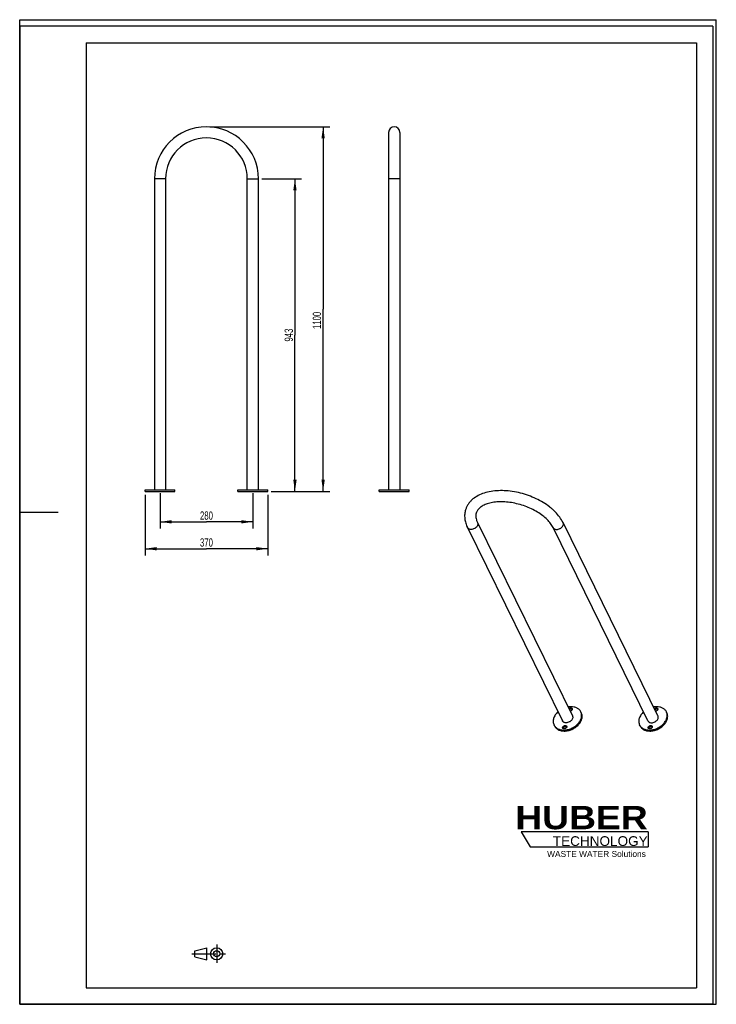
# Model space of a CAD drawing. Header units: millimetres. Extents: x 0 to 2100, y 0 to 2970.
import ezdxf

# ---------------------------------------------------------------- set-up
doc = ezdxf.new("R2010")
doc.units = ezdxf.units.MM
doc.header["$LTSCALE"] = 193.6
doc.linetypes.add('CENTER', pattern=[0.6, 0.375, -0.075, 0.075, -0.075])
doc.layers.get('0').update_dxf_attribs({"linetype": 'CONTINUOUS'})
doc.layers.add('_2D-BEM', color=7, linetype='CONTINUOUS')
doc.layers.add('HUBER_Logo_BL0', color=7, linetype='CONTINUOUS')
doc.styles.get("Standard").update_dxf_attribs({"font": 'txt', "width": 0.7})
doc.styles.add('TEXTSTYLE_2', font='ariblk.ttf')
doc.styles.add('TEXTSTYLE_3', font='arial.ttf')
doc.dimstyles.new('DIMSTYLE_1', dxfattribs={"dimtxt": 25, "dimasz": 35, "dimexe": 2, "dimexo": 1, "dimtad": 1, "dimdec": 0, "dimtxsty": 'STANDARD', "dimblk": '_FILLED', "dimblk1": '_FILLED', "dimblk2": '_FILLED', "dimcen": 0.09, "dimadec": 0, "dimazin": 2, "dimtp": 1.2, "dimtm": 1.2, "dimtfac": 1, "dimtdec": 0, "dimtofl": 0, "dimtmove": 0, "dimatfit": 3, "dimldrblk": '_FILLED', "dimfxl": 1, "dimtolj": 1, "dimarcsym": 0})
doc.dimstyles.new('DIMSTYLE_2', dxfattribs={"dimtxt": 25, "dimasz": 35, "dimexe": 2, "dimexo": 1, "dimtad": 1, "dimdec": 1, "dimtxsty": 'STANDARD', "dimblk": '_FILLED', "dimblk1": '_FILLED', "dimblk2": '_FILLED', "dimcen": 0.09, "dimadec": 1, "dimazin": 2, "dimtp": 0.5, "dimtm": 0.5, "dimtfac": 1, "dimtdec": 1, "dimtofl": 0, "dimtmove": 0, "dimatfit": 3, "dimldrblk": '_FILLED', "dimfxl": 1, "dimtolj": 1, "dimarcsym": 0})
doc.dimstyles.new('DIMSTYLE_3', dxfattribs={"dimtxt": 25, "dimasz": 35, "dimexe": 2, "dimexo": 1, "dimtad": 1, "dimdec": 1, "dimtxsty": 'STANDARD', "dimblk": '_FILLED', "dimblk1": '_FILLED', "dimblk2": '_FILLED', "dimcen": 0.09, "dimadec": 1, "dimazin": 2, "dimtp": 0.8, "dimtm": 0.8, "dimtfac": 1, "dimtdec": 1, "dimtofl": 0, "dimtmove": 0, "dimatfit": 3, "dimldrblk": '_FILLED', "dimfxl": 1, "dimtolj": 1, "dimarcsym": 0})

# ---------------------------------------------------------------- blocks, each defined once
blk = doc.blocks.new('HUBER_LOGO_BL0', base_point=(1705.8, 504.8))
at = {"layer": 'HUBER_Logo_BL0', "color": 5, "linetype": 'CONTINUOUS'}
for p, q in [((1894.2, 520.3), (1511.7, 520.3)), ((1511.7, 520.3), (1538.7, 475.3)), ((1894.2, 520.3), (1894.2, 475.3)), ((1538.7, 475.3), (1894.2, 475.3))]:
    blk.add_line(p, q, dxfattribs=at)
at = {"layer": 'HUBER_Logo_BL0', "color": 2, "linetype": 'CONTINUOUS', "attachment_point": 3, "line_spacing_factor": 0.78}
for s, insert, char_height, width, style in [('HUBER\\P\\Farial.ttf;\\H29.25;TECHNOLOGY ', (1893.2, 598.3), 70.2, 387.672, 'TEXTSTYLE_2'), ('WASTE WATER Solutions', (1887.6, 462.6), 18, 297.033, 'TEXTSTYLE_3')]:
    blk.add_mtext(s, dxfattribs=dict(at, insert=insert, char_height=char_height, width=width, style=style))
blk = doc.blocks.new('_FILLED')
at = {"color": 0, "linetype": 'BYBLOCK'}
blk.add_solid([(0, 0), (-1, 0.143), (-1, -0.143)], dxfattribs=at)
blk = doc.blocks.new('*D0')
at = {"layer": '_2D-BEM', "color": 2, "linetype": 'CONTINUOUS'}
for p, q in [((573, 2647), (934.7, 2647)), ((914.7, 2647), (914.7, 2097.1)), ((914.7, 1547.1), (914.7, 2097.1)), ((758, 1547.1), (934.7, 1547.1))]:
    blk.add_line(p, q, dxfattribs=at)
at = {"layer": '_2D-BEM', "color": 2, "linetype": 'CONTINUOUS', "xscale": 35, "yscale": 35, "zscale": 35}
for p, rotation in [((914.7, 2647), 90), ((914.7, 1547.1), 270)]:
    blk.add_blockref('_FILLED', p, dxfattribs=dict(at, rotation=rotation))
at = {"layer": '_2D-BEM', "color": 2, "linetype": 'CONTINUOUS', "insert": (883.4, 2062.8), "char_height": 25, "width": 101.786, "attachment_point": 2, "rotation": 90, "line_spacing_factor": 0.9}
blk.add_mtext('1100', dxfattribs=at)
blk = doc.blocks.new('*D1')
at = {"layer": '_2D-BEM', "color": 2, "linetype": 'CONTINUOUS'}
for p, q in [((378, 1537.1), (378, 1354.2)), ((748, 1537.1), (748, 1354.2)), ((378, 1374.2), (563, 1374.2)), ((748, 1374.2), (563, 1374.2))]:
    blk.add_line(p, q, dxfattribs=at)
at = {"layer": '_2D-BEM', "color": 2, "linetype": 'CONTINUOUS', "xscale": 35, "yscale": 35, "zscale": 35, "rotation": 180}
blk.add_blockref('_FILLED', (378, 1374.2), dxfattribs=at)
at = {"layer": '_2D-BEM', "color": 2, "linetype": 'CONTINUOUS', "xscale": 35, "yscale": 35, "zscale": 35}
blk.add_blockref('_FILLED', (748, 1374.2), dxfattribs=at)
at = {"layer": '_2D-BEM', "color": 2, "linetype": 'CONTINUOUS', "insert": (563, 1405.5), "char_height": 25, "width": 85.714, "attachment_point": 2, "line_spacing_factor": 0.9}
blk.add_mtext('370', dxfattribs=at)
blk = doc.blocks.new('*D2')
at = {"layer": '_2D-BEM', "color": 2, "linetype": 'CONTINUOUS'}
for p, q in [((423, 1542.1), (423, 1435.4)), ((703, 1542.1), (703, 1435.4)), ((423, 1455.4), (563, 1455.4)), ((703, 1455.4), (563, 1455.4))]:
    blk.add_line(p, q, dxfattribs=at)
at = {"layer": '_2D-BEM', "color": 2, "linetype": 'CONTINUOUS', "xscale": 35, "yscale": 35, "zscale": 35, "rotation": 180}
blk.add_blockref('_FILLED', (423, 1455.4), dxfattribs=at)
at = {"layer": '_2D-BEM', "color": 2, "linetype": 'CONTINUOUS', "xscale": 35, "yscale": 35, "zscale": 35}
blk.add_blockref('_FILLED', (703, 1455.4), dxfattribs=at)
at = {"layer": '_2D-BEM', "color": 2, "linetype": 'CONTINUOUS', "insert": (563, 1486.7), "char_height": 25, "width": 88.393, "attachment_point": 2, "line_spacing_factor": 0.9}
blk.add_mtext('280', dxfattribs=at)
blk = doc.blocks.new('*D3')
at = {"layer": '_2D-BEM', "color": 2, "linetype": 'CONTINUOUS'}
for p, q in [((729.8, 2490.1), (849.8, 2490.1)), ((829.8, 2490.1), (829.8, 2018.6)), ((829.8, 1547.1), (829.8, 2018.6)), ((758, 1547.1), (849.8, 1547.1))]:
    blk.add_line(p, q, dxfattribs=at)
at = {"layer": '_2D-BEM', "color": 2, "linetype": 'CONTINUOUS', "xscale": 35, "yscale": 35, "zscale": 35}
for p, rotation in [((829.8, 2490.1), 90), ((829.8, 1547.1), 270)]:
    blk.add_blockref('_FILLED', p, dxfattribs=dict(at, rotation=rotation))
at = {"layer": '_2D-BEM', "color": 2, "linetype": 'CONTINUOUS', "insert": (798.5, 2018.6), "char_height": 25, "width": 85.714, "attachment_point": 2, "rotation": 90, "line_spacing_factor": 0.9}
blk.add_mtext('943', dxfattribs=at)
blk = doc.blocks.new('PROJEKTIONSMETHODE_1_BL1', base_point=(570, 152.5))
at = {"color": 2, "linetype": 'CENTER'}
for p, q in [((593.8, 180), (593.8, 125)), ((518.7, 152.5), (621.3, 152.5))]:
    blk.add_line(p, q, dxfattribs=at)
at = {"color": 2, "linetype": 'CONTINUOUS'}
for p, q in [((527.8, 161.7), (564.5, 170.8)), ((527.8, 143.3), (527.8, 161.7)), ((564.5, 134.2), (564.5, 170.8)), ((527.8, 143.3), (564.5, 134.2))]:
    blk.add_line(p, q, dxfattribs=at)
for radius in [18.3, 9.17]:
    blk.add_circle((593.8, 152.5), radius, dxfattribs=at)

msp = doc.modelspace()

# ---------------------------------------------------------------- linework, layer by layer
at = {"color": 7, "linetype": 'CONTINUOUS'}
for p, q in [((0, 2970), (2100, 2970)), ((0, 0), (0, 2970)), ((0, 2970), (2100, 2970)), ((0, 0), (0, 2970)), ((2100, 0), (2100, 2970)), ((2100, 0), (2100, 2970)), ((1112.26, 2630.14), (1112.26, 2490.14)), ((1145.96, 2630.14), (1145.96, 2490.14)), ((406.13, 2490.14), (406.13, 1552.14)), ((439.83, 2490.14), (439.83, 1552.14)), ((686.13, 1552.14), (686.13, 2490.14)), ((719.83, 1552.14), (719.83, 2490.14)), ((1112.26, 2490.14), (1112.26, 1552.14)), ((1145.96, 2490.14), (1145.96, 1552.14)), ((377.98, 1552.14), (406.13, 1552.14)), ((377.98, 1547.14), (377.98, 1552.14)), ((377.98, 1547.14), (416.48, 1547.14)), ((406.13, 1552.14), (416.48, 1552.14)), ((416.48, 1552.14), (422.98, 1552.14)), ((416.48, 1547.14), (422.98, 1547.14)), ((422.98, 1552.14), (429.48, 1552.14)), ((422.98, 1547.14), (429.48, 1547.14)), ((429.48, 1552.14), (439.83, 1552.14)), ((429.48, 1547.14), (467.98, 1547.14)), ((439.83, 1552.14), (467.98, 1552.14)), ((467.98, 1547.14), (467.98, 1552.14)), ((657.98, 1552.14), (686.13, 1552.14)), ((657.98, 1547.14), (657.98, 1552.14)), ((657.98, 1547.14), (696.48, 1547.14)), ((686.13, 1552.14), (696.48, 1552.14)), ((696.48, 1552.14), (702.98, 1552.14)), ((696.48, 1547.14), (702.98, 1547.14)), ((702.98, 1552.14), (709.48, 1552.14)), ((702.98, 1547.14), (709.48, 1547.14)), ((709.48, 1552.14), (719.83, 1552.14)), ((709.48, 1547.14), (747.98, 1547.14)), ((719.83, 1552.14), (747.98, 1552.14)), ((747.98, 1547.14), (747.98, 1552.14)), ((1084.11, 1552.14), (1088.61, 1552.14)), ((1084.11, 1547.14), (1084.11, 1552.14)), ((1084.11, 1547.14), (1088.61, 1547.14)), ((1088.61, 1552.14), (1101.61, 1552.14)), ((1088.61, 1547.14), (1101.61, 1547.14)), ((1101.61, 1552.14), (1112.26, 1552.14)), ((1101.61, 1547.14), (1122.61, 1547.14)), ((1112.26, 1552.14), (1122.61, 1552.14)), ((1122.61, 1552.14), (1135.61, 1552.14)), ((1122.61, 1547.14), (1135.61, 1547.14)), ((1135.61, 1552.14), (1145.96, 1552.14)), ((1135.61, 1547.14), (1156.61, 1547.14)), ((1145.96, 1552.14), (1156.61, 1552.14)), ((1156.61, 1552.14), (1169.61, 1552.14)), ((1156.61, 1547.14), (1169.61, 1547.14)), ((1169.61, 1552.14), (1174.11, 1552.14)), ((1169.61, 1547.14), (1174.11, 1547.14)), ((1174.11, 1547.14), (1174.11, 1552.14)), ((1349.92, 1438.18), (1636.05, 855.11)), ((1380.18, 1453.03), (1666.31, 869.96)), ((1893.95, 855.11), (1607.82, 1438.18)), ((1924.2, 869.96), (1638.07, 1453.03)), ((1693.1, 879.25), (1691.58, 882.36)), ((1951, 879.25), (1949.47, 882.36)), ((1612.31, 839.6), (1610.78, 842.71)), ((1870.2, 839.6), (1868.68, 842.71)), ((0, 0), (2100, 0)), ((0, 0), (2100, 0))]:
    msp.add_line(p, q, dxfattribs=at)
at = {"color": 3, "linetype": 'CONTINUOUS'}
for p, q in [((0, 2950), (0, 1485)), ((2090, 2950), (0, 2950)), ((2090, 2950), (2090, 0)), ((0, 1485), (0, 0)), ((0, 1485), (116, 1485)), ((2090, 0), (0, 0))]:
    msp.add_line(p, q, dxfattribs=at)
at = {"color": 5, "linetype": 'CONTINUOUS'}
for p, q in [((200, 2900), (2040, 2900)), ((200, 2900), (200, 50)), ((2040, 2900), (2040, 50)), ((200, 50), (2040, 50))]:
    msp.add_line(p, q, dxfattribs=at)
at = {"color": 9, "linetype": 'CONTINUOUS'}
for p, q in [((408.13, 2490.14), (406.13, 2490.14)), ((408.22, 2490.14), (408.13, 2490.14)), ((437.83, 2490.14), (408.22, 2490.14)), ((439.83, 2490.14), (437.83, 2490.14)), ((686.13, 2490.14), (688.13, 2490.14)), ((688.13, 2490.14), (717.75, 2490.14)), ((717.75, 2490.14), (717.83, 2490.14)), ((717.83, 2490.14), (719.83, 2490.14)), ((1129.11, 2490.14), (1112.26, 2490.14)), ((1145.96, 2490.14), (1129.11, 2490.14))]:
    msp.add_line(p, q, dxfattribs=at)
at = {"color": 7, "linetype": 'CONTINUOUS'}
for centre, radius, start, end in [((562.98, 2490.14), 156.85, 0, 180), ((1129.11, 2630.14), 16.85, 90, 180), ((1129.11, 2630.14), 16.85, 0, 90), ((562.98, 2490.14), 123.15, 0, 180)]:
    msp.add_arc(centre, radius, start, end, dxfattribs=at)
for points, knots in [([(1638.07, 1453.03), (1635.19, 1458.9), (1628.01, 1470.46), (1616.67, 1483.45), (1606.16, 1493.29), (1594.38, 1502.97), (1578.06, 1514.09), (1556.62, 1525.55), (1533.63, 1535.05), (1509.65, 1542.35), (1485.3, 1547.27), (1461.17, 1549.68), (1437.86, 1549.49), (1415.88, 1546.66), (1395.71, 1541.15), (1377.81, 1532.93), (1365.04, 1523.65), (1356.65, 1514.91), (1351.36, 1507.8), (1347.1, 1500.13), (1345, 1494.68), (1344.14, 1491.91)], [0, 0, 0, 0, 0.0561697, 0.1160368, 0.1474213, 0.1797246, 0.2467981, 0.3165535, 0.3879969, 0.4599844, 0.5313259, 0.6008863, 0.6676896, 0.7310266, 0.7905642, 0.8464356, 0.8992607, 0.924877, 0.9501184, 0.9751179, 1, 1, 1, 1]), ([(1607.82, 1438.18), (1605.77, 1442.35), (1600.42, 1450.84), (1589.86, 1462.8), (1576.45, 1474.4), (1560.59, 1485.17), (1542.76, 1494.74), (1523.49, 1502.8), (1503.32, 1509.1), (1482.86, 1513.46), (1462.69, 1515.76), (1443.44, 1515.96), (1425.7, 1514.09), (1410.07, 1510.29), (1398.8, 1505.57), (1391.38, 1501.04), (1385.58, 1496.57), (1380.98, 1491.54), (1377.84, 1486.09), (1376.76, 1483.34), (1376.34, 1481.96)], [0, 0, 0, 0, 0.051751, 0.1111463, 0.1772424, 0.2487858, 0.3243455, 0.4023795, 0.4812827, 0.5594281, 0.6352077, 0.7070738, 0.7735861, 0.8334759, 0.8857712, 0.9089443, 0.9301502, 0.9672721, 0.983943, 1, 1, 1, 1]), ([(1344.14, 1491.91), (1342.82, 1487.64), (1341.09, 1478.73), (1341.33, 1465.01), (1344.27, 1451.28), (1347.81, 1442.49), (1349.92, 1438.18)], [0, 0, 0, 0, 0.24271, 0.4882282, 0.7396111, 1, 1, 1, 1]), ([(1376.34, 1481.96), (1375.71, 1479.93), (1374.88, 1475.55), (1375.06, 1468.51), (1376.77, 1460.82), (1378.88, 1455.68), (1380.18, 1453.03)], [0, 0, 0, 0, 0.2135228, 0.4438483, 0.7036622, 1, 1, 1, 1]), ([(1662.07, 897.79), (1661.33, 897.79), (1658.31, 897.72), (1655.3, 897.38), (1653.06, 896.99)], [0, 0, 0, 0, 0.2455292, 1, 1, 1, 1]), ([(1655.43, 892.11), (1656.2, 892.78), (1657.97, 893.84), (1659.99, 894.26), (1660.98, 894.26)], [0, 0, 0, 0, 0.5067723, 1, 1, 1, 1]), ([(1656.96, 889), (1657.73, 889.68), (1659.49, 890.73), (1661.51, 891.15), (1662.51, 891.15)], [0, 0, 0, 0, 0.5067723, 1, 1, 1, 1]), ([(1665.24, 892.03), (1665.41, 891.69), (1665.63, 890.93), (1665.59, 889.71), (1665.18, 888.47), (1664.18, 886.85), (1662.25, 885.18), (1660.31, 884.42), (1659.3, 884.22)], [0, 0, 0, 0, 0.1022916, 0.2096057, 0.3252852, 0.4503238, 0.7212672, 1, 1, 1, 1]), ([(1660.98, 894.26), (1661.45, 894.26), (1662.36, 894.17), (1663.6, 893.74), (1664.61, 893.02), (1665.08, 892.38), (1665.24, 892.03)], [0, 0, 0, 0, 0.2779486, 0.5349546, 0.7731448, 1, 1, 1, 1]), ([(1691.58, 882.36), (1691, 883.54), (1689.62, 885.83), (1686.99, 888.9), (1683.83, 891.57), (1678.89, 894.61), (1671.58, 897.17), (1665.31, 897.79), (1662.07, 897.79)], [0, 0, 0, 0, 0.1129011, 0.227308, 0.3445824, 0.4658284, 0.7224606, 1, 1, 1, 1]), ([(1662.51, 891.15), (1663.08, 891.15), (1664.17, 891.02), (1665.18, 890.57), (1665.6, 890.27)], [0, 0, 0, 0, 0.5242589, 1, 1, 1, 1]), ([(1919.97, 897.79), (1919.23, 897.79), (1916.21, 897.72), (1913.19, 897.38), (1910.95, 896.99)], [0, 0, 0, 0, 0.2455369, 1, 1, 1, 1]), ([(1913.33, 892.11), (1914.1, 892.78), (1915.86, 893.84), (1917.89, 894.26), (1918.88, 894.26)], [0, 0, 0, 0, 0.5067692, 1, 1, 1, 1]), ([(1914.86, 889), (1915.62, 889.68), (1917.39, 890.73), (1919.41, 891.15), (1920.4, 891.15)], [0, 0, 0, 0, 0.5067692, 1, 1, 1, 1]), ([(1923.14, 892.03), (1923.31, 891.69), (1923.53, 890.93), (1923.49, 889.71), (1923.08, 888.48), (1922.08, 886.85), (1920.15, 885.18), (1918.21, 884.42), (1917.2, 884.22)], [0, 0, 0, 0, 0.1022923, 0.209606, 0.3252838, 0.4503199, 0.7212595, 1, 1, 1, 1]), ([(1918.88, 894.26), (1919.35, 894.26), (1920.25, 894.17), (1921.5, 893.74), (1922.5, 893.02), (1922.97, 892.38), (1923.14, 892.03)], [0, 0, 0, 0, 0.2779454, 0.5349542, 0.7731449, 1, 1, 1, 1]), ([(1949.47, 882.36), (1948.89, 883.54), (1947.52, 885.83), (1944.89, 888.9), (1941.73, 891.57), (1936.79, 894.61), (1929.47, 897.17), (1923.21, 897.79), (1919.97, 897.79)], [0, 0, 0, 0, 0.1129011, 0.227308, 0.3445824, 0.4658284, 0.7224605, 1, 1, 1, 1]), ([(1920.4, 891.15), (1920.97, 891.15), (1922.06, 891.02), (1923.07, 890.57), (1923.49, 890.27)], [0, 0, 0, 0, 0.5242364, 1, 1, 1, 1]), ([(1622.78, 882.13), (1619.71, 879.33), (1615.63, 874.68), (1611.65, 867.75), (1609.58, 862.52), (1608.42, 857.29), (1608.2, 852.15), (1608.94, 847.23), (1610.07, 844.15), (1610.78, 842.71)], [0, 0, 0, 0, 0.2824626, 0.4156235, 0.5425744, 0.6634597, 0.7790159, 0.8905805, 1, 1, 1, 1]), ([(1666.7, 862.54), (1666.24, 861.07), (1664.74, 858.16), (1661.92, 855.13), (1659.15, 853.06), (1656.09, 851.28), (1651.97, 849.74), (1646.94, 849.12), (1642.95, 849.7), (1640.2, 850.86), (1638.46, 852), (1637.04, 853.42), (1636.34, 854.53), (1636.05, 855.11)], [0, 0, 0, 0, 0.1208281, 0.252865, 0.3219151, 0.3919038, 0.5311154, 0.6642713, 0.786595, 0.8433431, 0.8973388, 0.9492384, 1, 1, 1, 1]), ([(1640.29, 827.29), (1644.14, 827.29), (1652.03, 828.22), (1663.41, 831.99), (1673.93, 837.92), (1682.86, 845.59), (1688.57, 853.17), (1691.7, 859.59), (1693.27, 864.38), (1694.06, 869.15), (1694.07, 873.8), (1693.28, 878.25), (1692.22, 881.04), (1691.58, 882.36)], [0, 0, 0, 0, 0.1325543, 0.2706993, 0.4098359, 0.5451747, 0.6726725, 0.7327906, 0.7902853, 0.8452983, 0.8981849, 0.9495077, 1, 1, 1, 1]), ([(1641.81, 824.18), (1645.67, 824.18), (1653.56, 825.11), (1664.94, 828.88), (1675.46, 834.81), (1684.38, 842.48), (1690.09, 850.06), (1693.23, 856.49), (1694.79, 861.27), (1695.59, 866.04), (1695.59, 870.69), (1694.8, 875.14), (1693.75, 877.93), (1693.1, 879.25)], [0, 0, 0, 0, 0.1325543, 0.2706993, 0.4098359, 0.5451747, 0.6726725, 0.7327906, 0.7902853, 0.8452983, 0.8981849, 0.9495077, 1, 1, 1, 1]), ([(1666.31, 869.96), (1666.57, 869.41), (1667, 868.26), (1667.37, 865.74), (1667.08, 863.78), (1666.7, 862.54)], [0, 0, 0, 0, 0.2395658, 0.4838887, 1, 1, 1, 1]), ([(1880.69, 882.14), (1877.62, 879.34), (1873.53, 874.69), (1869.55, 867.76), (1867.47, 862.53), (1866.31, 857.29), (1866.1, 852.15), (1866.84, 847.23), (1867.97, 844.15), (1868.68, 842.71)], [0, 0, 0, 0, 0.2824688, 0.4156331, 0.542586, 0.6634713, 0.7790253, 0.8905857, 1, 1, 1, 1]), ([(1893.95, 855.11), (1894.23, 854.53), (1894.94, 853.42), (1896.36, 852), (1898.1, 850.86), (1900.84, 849.7), (1904.84, 849.12), (1909.87, 849.74), (1913.99, 851.28), (1917.05, 853.06), (1919.81, 855.13), (1922.64, 858.16), (1924.14, 861.07), (1924.6, 862.54)], [0, 0, 0, 0, 0.0507616, 0.1026612, 0.1566569, 0.213405, 0.3357287, 0.4688846, 0.6080962, 0.6780849, 0.747135, 0.8791719, 1, 1, 1, 1]), ([(1898.18, 827.29), (1902.04, 827.29), (1909.93, 828.22), (1921.31, 831.99), (1931.83, 837.92), (1940.76, 845.59), (1946.46, 853.17), (1949.6, 859.59), (1951.16, 864.38), (1951.96, 869.15), (1951.97, 873.8), (1951.18, 878.25), (1950.12, 881.04), (1949.47, 882.36)], [0, 0, 0, 0, 0.1325542, 0.2706993, 0.4098359, 0.5451747, 0.6726725, 0.7327907, 0.7902853, 0.8452983, 0.8981849, 0.9495077, 1, 1, 1, 1]), ([(1899.71, 824.18), (1903.56, 824.18), (1911.45, 825.11), (1922.83, 828.88), (1933.36, 834.81), (1942.28, 842.48), (1947.99, 850.06), (1951.12, 856.49), (1952.69, 861.27), (1953.49, 866.04), (1953.49, 870.69), (1952.7, 875.14), (1951.65, 877.93), (1951, 879.25)], [0, 0, 0, 0, 0.1325542, 0.2706993, 0.4098359, 0.5451747, 0.6726725, 0.7327907, 0.7902853, 0.8452983, 0.8981849, 0.9495077, 1, 1, 1, 1]), ([(1924.6, 862.54), (1924.98, 863.78), (1925.27, 865.74), (1924.89, 868.26), (1924.47, 869.41), (1924.2, 869.96)], [0, 0, 0, 0, 0.5161113, 0.7604342, 1, 1, 1, 1]), ([(1610.78, 842.71), (1611.36, 841.53), (1612.74, 839.24), (1615.37, 836.17), (1618.53, 833.5), (1623.47, 830.46), (1630.78, 827.9), (1637.04, 827.29), (1640.29, 827.29)], [0, 0, 0, 0, 0.1129011, 0.227308, 0.3445824, 0.4658284, 0.7224606, 1, 1, 1, 1]), ([(1612.31, 839.6), (1612.89, 838.42), (1614.26, 836.13), (1616.89, 833.06), (1620.05, 830.39), (1624.99, 827.36), (1632.31, 824.8), (1638.57, 824.18), (1641.81, 824.18)], [0, 0, 0, 0, 0.1129011, 0.227308, 0.3445824, 0.4658284, 0.7224606, 1, 1, 1, 1]), ([(1637.11, 833.04), (1636.93, 833.42), (1636.69, 834.29), (1636.82, 835.68), (1637.4, 837.06), (1638.72, 838.81), (1641.1, 840.46), (1643.39, 840.99), (1644.52, 840.99)], [0, 0, 0, 0, 0.1017784, 0.2097351, 0.3275267, 0.4555226, 0.7296867, 1, 1, 1, 1]), ([(1641.38, 830.81), (1640.91, 830.81), (1640, 830.9), (1638.76, 831.33), (1637.75, 832.05), (1637.28, 832.7), (1637.11, 833.04)], [0, 0, 0, 0, 0.2779486, 0.5349546, 0.7731448, 1, 1, 1, 1]), ([(1638.29, 831.7), (1638.33, 832.49), (1638.76, 833.7), (1639.77, 835.07), (1641.13, 836.35), (1643.22, 837.52), (1645.12, 837.89), (1646.05, 837.89)], [0, 0, 0, 0, 0.22024, 0.3433106, 0.4729749, 0.740671, 1, 1, 1, 1]), ([(1648.78, 838.77), (1648.97, 838.38), (1649.21, 837.51), (1649.07, 836.13), (1648.49, 834.74), (1647.17, 832.99), (1644.79, 831.35), (1642.51, 830.81), (1641.38, 830.81)], [0, 0, 0, 0, 0.1017784, 0.2097351, 0.3275267, 0.4555226, 0.7296867, 1, 1, 1, 1]), ([(1644.52, 840.99), (1644.99, 840.99), (1645.9, 840.9), (1647.14, 840.47), (1648.14, 839.76), (1648.62, 839.11), (1648.78, 838.77)], [0, 0, 0, 0, 0.2779486, 0.5349546, 0.7731448, 1, 1, 1, 1]), ([(1646.05, 837.89), (1646.62, 837.89), (1647.71, 837.76), (1648.72, 837.3), (1649.14, 837.01)], [0, 0, 0, 0, 0.5242589, 1, 1, 1, 1]), ([(1868.68, 842.71), (1869.26, 841.53), (1870.63, 839.24), (1873.26, 836.17), (1876.42, 833.5), (1881.37, 830.46), (1888.68, 827.9), (1894.94, 827.29), (1898.18, 827.29)], [0, 0, 0, 0, 0.1129011, 0.227308, 0.3445824, 0.4658284, 0.7224605, 1, 1, 1, 1]), ([(1870.2, 839.6), (1870.78, 838.42), (1872.16, 836.13), (1874.79, 833.06), (1877.95, 830.39), (1882.89, 827.36), (1890.2, 824.8), (1896.47, 824.18), (1899.71, 824.18)], [0, 0, 0, 0, 0.1129011, 0.227308, 0.3445824, 0.4658284, 0.7224605, 1, 1, 1, 1]), ([(1895.01, 833.04), (1894.82, 833.42), (1894.59, 834.29), (1894.72, 835.68), (1895.3, 837.06), (1896.62, 838.81), (1899, 840.46), (1901.29, 840.99), (1902.42, 840.99)], [0, 0, 0, 0, 0.1017784, 0.2097352, 0.3275267, 0.4555226, 0.7296867, 1, 1, 1, 1]), ([(1899.27, 830.81), (1898.8, 830.81), (1897.9, 830.9), (1896.66, 831.33), (1895.65, 832.05), (1895.18, 832.7), (1895.01, 833.04)], [0, 0, 0, 0, 0.2779454, 0.5349542, 0.7731449, 1, 1, 1, 1]), ([(1896.19, 831.69), (1896.22, 832.48), (1896.65, 833.7), (1897.66, 835.07), (1899.03, 836.35), (1901.12, 837.52), (1903.01, 837.89), (1903.94, 837.89)], [0, 0, 0, 0, 0.2201932, 0.3432522, 0.4729162, 0.7406373, 1, 1, 1, 1]), ([(1906.68, 838.77), (1906.87, 838.38), (1907.1, 837.51), (1906.97, 836.13), (1906.39, 834.74), (1905.07, 832.99), (1902.69, 831.35), (1900.4, 830.81), (1899.27, 830.81)], [0, 0, 0, 0, 0.1017784, 0.2097352, 0.3275267, 0.4555226, 0.7296867, 1, 1, 1, 1]), ([(1902.42, 840.99), (1902.89, 840.99), (1903.79, 840.9), (1905.03, 840.47), (1906.04, 839.76), (1906.51, 839.11), (1906.68, 838.77)], [0, 0, 0, 0, 0.2779454, 0.5349542, 0.7731449, 1, 1, 1, 1]), ([(1903.94, 837.89), (1904.51, 837.89), (1905.6, 837.76), (1906.61, 837.3), (1907.03, 837.01)], [0, 0, 0, 0, 0.5242364, 1, 1, 1, 1])]:
    msp.add_open_spline(points, degree=3, knots=knots, dxfattribs=at)
at = {"color": 9, "linetype": 'CONTINUOUS'}
for points, knots in [([(1380.57, 1445.61), (1380.12, 1444.14), (1378.61, 1441.23), (1375.79, 1438.2), (1373.02, 1436.13), (1369.96, 1434.35), (1365.84, 1432.81), (1360.81, 1432.19), (1356.82, 1432.77), (1354.07, 1433.93), (1352.33, 1435.07), (1350.92, 1436.49), (1350.21, 1437.6), (1349.92, 1438.18)], [0, 0, 0, 0, 0.1208281, 0.252865, 0.3219151, 0.3919038, 0.5311154, 0.6642713, 0.786595, 0.8433431, 0.8973388, 0.9492384, 1, 1, 1, 1]), ([(1380.18, 1453.03), (1380.44, 1452.48), (1380.87, 1451.33), (1381.24, 1448.81), (1380.95, 1446.85), (1380.57, 1445.61)], [0, 0, 0, 0, 0.2395658, 0.4838887, 1, 1, 1, 1]), ([(1607.82, 1438.18), (1608.1, 1437.6), (1608.81, 1436.49), (1610.23, 1435.07), (1611.97, 1433.93), (1614.71, 1432.77), (1618.71, 1432.19), (1623.74, 1432.81), (1627.86, 1434.35), (1630.92, 1436.13), (1633.68, 1438.2), (1636.51, 1441.23), (1638.01, 1444.14), (1638.47, 1445.61)], [0, 0, 0, 0, 0.0507616, 0.1026612, 0.1566569, 0.213405, 0.3357287, 0.4688846, 0.6080962, 0.6780849, 0.747135, 0.8791719, 1, 1, 1, 1]), ([(1638.47, 1445.61), (1638.85, 1446.85), (1639.14, 1448.81), (1638.77, 1451.33), (1638.34, 1452.48), (1638.07, 1453.03)], [0, 0, 0, 0, 0.5161113, 0.7604342, 1, 1, 1, 1])]:
    msp.add_open_spline(points, degree=3, knots=knots, dxfattribs=at)

# ---------------------------------------------------------------- block references
at = {"color": 2, "linetype": 'CONTINUOUS'}
msp.add_blockref('PROJEKTIONSMETHODE_1_BL1', (570, 152.5), dxfattribs=at)
at = {"layer": 'HUBER_Logo_BL0'}
msp.add_blockref('HUBER_LOGO_BL0', (1705.8, 504.77), dxfattribs=at)

# ---------------------------------------------------------------- dimensions: what is measured, and where the dimension line sits
at = {"layer": '_2D-BEM', "color": 2, "linetype": 'CONTINUOUS'}
for base, p1, p2, angle, dimstyle, picture, middle in [((914.66, 1547.14), (571.98, 2646.99), (756.98, 1547.14), 270, 'DIMSTYLE_1', '*D0', (914.66, 2059.23)), ((829.76, 2490.14), (756.98, 1547.14), (728.83, 2490.14), 90, 'DIMSTYLE_3', '*D3', (829.76, 2015.07)), ((422.98, 1455.4), (702.98, 1543.14), (422.98, 1543.14), 180, 'DIMSTYLE_2', '*D2', (559.41, 1455.4))]:
    dim = msp.add_linear_dim(base=base, p1=p1, p2=p2, angle=angle, dimstyle=dimstyle, dxfattribs=at)
    dim.commit()
    dim.dimension.update_dxf_attribs({"geometry": picture, "text_midpoint": middle, "dimtype": 160})
dim = msp.add_linear_dim(base=(747.98, 1374.25), p1=(377.98, 1538.14), p2=(747.98, 1538.14), dimstyle='DIMSTYLE_2', dxfattribs=at)
dim.commit()
dim.dimension.update_dxf_attribs({"geometry": '*D1', "text_midpoint": (559.41, 1374.25), "dimtype": 160})

doc.saveas('drawing.dxf')
